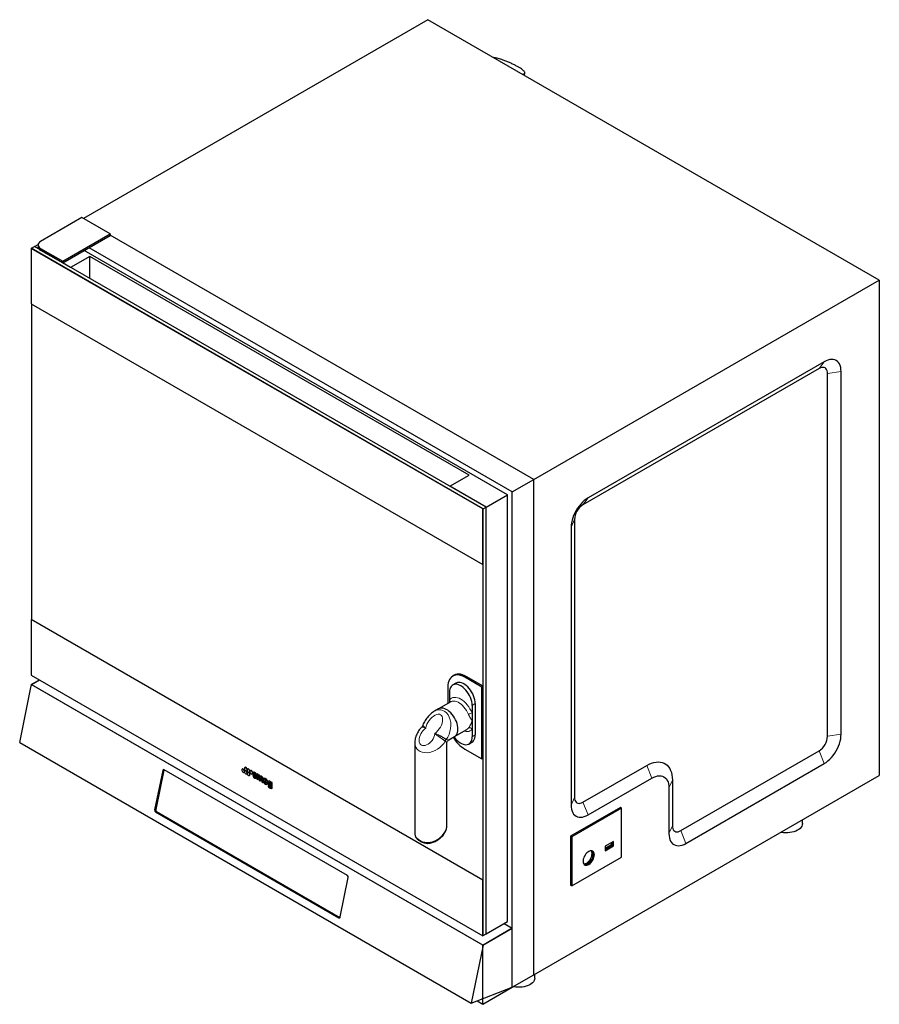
# Model space of a CAD drawing. Header units: millimetres. Extents: x 104 to 2113, y 180 to 2306.
# Tile 2 of 7: x 1039 to 2113, y 180 to 1411. Entities that reach past the tile are written whole.
import ezdxf

# ---------------------------------------------------------------- set-up
doc = ezdxf.new("R2010")
doc.units = ezdxf.units.MM

msp = doc.modelspace()

# ---------------------------------------------------------------- linework, layer by layer
at = {"color": 7, "linetype": 'Continuous'}
for p, q in [((1549.09, 1411.22), (1118.81, 1162.83)), ((2113.36, 1085.48), (1549.09, 1411.22)), ((1669.96, 1341.45), (1670.57, 1344.45)), ((1117.05, 1163.85), (1065.43, 1134.05)), ((1152.4, 1143.44), (1117.05, 1163.85)), ((1093, 1109.15), (1152.4, 1143.44)), ((1093, 1107.11), (1152.4, 1141.4)), ((1152.4, 1143.44), (1152.4, 1141.4)), ((1681.67, 836.27), (1152.4, 1141.81)), ((1053.76, 1125.28), (1054.11, 1125.48)), ((1618.03, 799.53), (1053.76, 1125.28)), ((1053.76, 1125.28), (1053.76, 1055.87)), ((1054.11, 1125.48), (1057.65, 1127.52)), ((1618.38, 799.73), (1054.11, 1125.48)), ((1057.65, 1127.52), (1062.26, 1130.18)), ((1621.92, 801.78), (1057.65, 1127.52)), ((1102.9, 1101.4), (1057.65, 1127.52)), ((1062.21, 1129.56), (1062.21, 1127.52)), ((1065.43, 1125.07), (1093, 1109.15)), ((1065.43, 1123.03), (1093, 1107.11)), ((1648.79, 817.29), (1119.87, 1122.62)), ((1654.8, 820.76), (1125.88, 1126.09)), ((1093, 1109.15), (1093, 1107.11)), ((1126.95, 1115.28), (1102.9, 1101.4)), ((1600.71, 841.78), (1126.95, 1115.28)), ((1126.95, 1087.52), (1126.95, 1115.28)), ((1681.67, 836.27), (2113.36, 1085.48)), ((2113.36, 1085.48), (2113.36, 466.21)), ((1053.76, 1055.87), (1618.03, 730.12)), ((1054.11, 1055.67), (1054.11, 661.36)), ((2038.05, 975.05), (1743.05, 804.74)), ((2044.42, 983.62), (1749.41, 813.32)), ((2048.66, 515.41), (2048.66, 968.92)), ((2065.63, 517.86), (2065.63, 971.37)), ((1576.67, 827.9), (1600.71, 841.78)), ((1621.92, 801.78), (1576.67, 827.9)), ((1654.8, 820.76), (1681.67, 836.27)), ((1681.67, 217), (1681.67, 836.27)), ((1621.92, 801.78), (1648.79, 817.29)), ((1648.79, 283.76), (1648.79, 817.29)), ((1654.8, 201.49), (1654.8, 820.76)), ((1618.38, 799.73), (1621.92, 801.78)), ((1621.92, 268.25), (1621.92, 801.78)), ((1618.03, 799.53), (1618.38, 799.73)), ((1618.03, 730.12), (1618.03, 799.53)), ((1618.38, 730.33), (1618.38, 799.73)), ((1618.38, 266.21), (1618.38, 799.73)), ((1728.2, 776.58), (1728.2, 429.22)), ((1732.44, 786.37), (1732.44, 439.02)), ((1618.03, 730.12), (1618.38, 730.33)), ((1053.76, 661.16), (1054.11, 661.36)), ((1053.76, 661.16), (1053.76, 591.75)), ((1618.03, 335.41), (1053.76, 661.16)), ((1618.38, 335.61), (1054.11, 661.36)), ((1053.76, 591.75), (1618.03, 266)), ((1582.17, 591.61), (1580.4, 590.59)), ((1053.76, 579.91), (1064.01, 585.83)), ((1618.03, 254.16), (1053.76, 579.91)), ((1053.76, 579.91), (1053.76, 578.28)), ((1054.14, 580.13), (1064.01, 585.83)), ((1054.14, 580.13), (1618.41, 254.38)), ((1584.31, 581.75), (1580.42, 579.5)), ((1616.62, 576.86), (1595.4, 589.11)), ((1618.38, 577.88), (1597.17, 590.13)), ((1039.26, 507.44), (1053.76, 578.28)), ((1574.19, 576.86), (1574.19, 556.31)), ((1576.28, 570.34), (1576.28, 560.82)), ((1616.62, 576.86), (1618.38, 577.88)), ((1616.62, 487.04), (1616.62, 576.86)), ((1618.38, 488.06), (1618.38, 577.88)), ((1577.94, 558.48), (1562.74, 549.7)), ((1576.28, 560.82), (1576.28, 557.51)), ((1604.56, 554.02), (1604.56, 544.5)), ((1608.45, 556.26), (1608.45, 517.07)), ((1562.74, 549.7), (1557.37, 546.6)), ((1604.56, 544.5), (1604.56, 534.42)), ((1604.56, 534.42), (1604.56, 524.34)), ((1582.74, 515.06), (1597.94, 523.83)), ((1604.56, 524.34), (1604.56, 514.82)), ((1039.26, 507.44), (1603.54, 181.7)), ((1532.94, 507.09), (1532.94, 394.51)), ((1572.94, 403.42), (1572.94, 506.51)), ((1575.44, 510.84), (1582.74, 515.06)), ((1600.42, 505.67), (1604.31, 507.91)), ((1595.4, 499.29), (1616.62, 487.04)), ((1865.38, 397.36), (2038.05, 497.04)), ((1616.62, 487.04), (1618.38, 488.06)), ((1871.74, 381.44), (2044.42, 481.12)), ((1217.93, 472.57), (1207.86, 423.38)), ((1219.29, 472.94), (1209.23, 423.75)), ((1448.81, 341.29), (1219.71, 473.54)), ((1317.47, 474.49), (1317.12, 474.29)), ((1319.49, 470.18), (1319.85, 470.38)), ((1320.85, 476.44), (1320.5, 476.24)), ((1320.85, 472.54), (1320.5, 472.34)), ((1321.16, 472.65), (1320.85, 472.54)), ((1322.87, 472.13), (1323.22, 472.33)), ((1322.87, 468.23), (1323.22, 468.43)), ((1324.23, 474.49), (1323.87, 474.29)), ((1324.23, 470.59), (1323.87, 470.39)), ((1324.53, 470.7), (1324.23, 470.59)), ((1326.25, 470.18), (1326.6, 470.38)), ((1327.6, 472.54), (1327.25, 472.34)), ((1329.63, 468.23), (1329.98, 468.43)), ((1331.41, 470.37), (1330.97, 470.11)), ((1335.46, 468.05), (1335.46, 462.1)), ((1335.84, 468.32), (1335.49, 468.11)), ((1336.73, 467.43), (1335.56, 468.11)), ((1337.09, 467.63), (1335.92, 468.31)), ((1743.05, 432.89), (1822.95, 479.02)), ((1326.25, 466.28), (1326.6, 466.48)), ((1330.96, 466.9), (1330.61, 466.69)), ((1331.7, 466.09), (1330.68, 466.68)), ((1332.06, 466.3), (1331.03, 466.89)), ((1333.88, 467.32), (1334.9, 466.72)), ((1334.62, 463.04), (1335.06, 463.3)), ((1334.97, 466.72), (1335.33, 466.92)), ((1335.56, 461.93), (1336.73, 461.25)), ((1336.8, 461.24), (1337.16, 461.45)), ((1336.83, 461.31), (1336.83, 465.07)), ((1337.19, 461.51), (1337.19, 465.27)), ((1338.67, 464.01), (1338.67, 460.25)), ((1338.77, 460.07), (1339.94, 459.4)), ((1340.01, 459.39), (1340.37, 459.59)), ((1340.04, 459.45), (1340.04, 463.22)), ((1340.48, 465.22), (1340.13, 465.02)), ((1340.4, 459.66), (1340.4, 463.42)), ((1341.88, 462.15), (1341.88, 458.39)), ((1341.98, 458.22), (1343.16, 457.54)), ((1343.23, 457.54), (1343.58, 457.74)), ((1343.26, 457.6), (1343.26, 461.72)), ((1343.61, 457.8), (1343.61, 461.92)), ((1344.88, 462.5), (1344.44, 462.25)), ((1345.4, 458.81), (1348.72, 456.89)), ((1345.56, 460.12), (1346.92, 459.34)), ((1345.91, 460.33), (1347.15, 459.61)), ((1347.52, 457.24), (1347.17, 457.04)), ((1348.5, 456.3), (1347.24, 457.03)), ((1348.86, 456.51), (1347.59, 457.24)), ((1347.96, 455.4), (1348.4, 455.65)), ((1348.79, 456.88), (1349.15, 457.08)), ((1350.38, 459.37), (1349.94, 459.12)), ((1353.5, 458.12), (1353.15, 457.91)), ((1354.32, 457.27), (1353.22, 457.91)), ((1354.67, 457.47), (1353.57, 458.11)), ((1354.42, 450.87), (1354.42, 457.1)), ((1354.77, 451.07), (1354.77, 457.3)), ((1681.67, 217), (2113.36, 466.21)), ((1749.41, 416.97), (1829.31, 463.1)), ((1854.77, 460.64), (1854.77, 403.48)), ((1349.92, 453.84), (1349.56, 453.64)), ((1350.74, 452.99), (1349.63, 453.63)), ((1351.1, 453.19), (1349.99, 453.83)), ((1353.12, 452.28), (1353.12, 451.62)), ((1353.94, 449.98), (1354.38, 450.24)), ((1850.53, 450.85), (1850.53, 393.69)), ((1208.91, 420.78), (1438.01, 288.52)), ((1210.28, 421.14), (1439.38, 288.88)), ((1789.86, 426.44), (1727.63, 390.51)), ((1791.27, 425.62), (1729.05, 389.7)), ((1791.27, 425.62), (1789.86, 426.44)), ((1791.27, 364.38), (1791.27, 425.62)), ((2017.39, 406.2), (2017.39, 410.81)), ((1729.05, 389.7), (1727.63, 390.51)), ((1727.63, 390.51), (1727.63, 329.27)), ((1729.05, 389.7), (1729.05, 328.46)), ((1781.37, 383.98), (1770.77, 377.85)), ((1778.54, 379.89), (1778.54, 382.34)), ((1779.96, 379.08), (1779.96, 383.16)), ((1781.37, 378.26), (1781.37, 383.98)), ((1770.77, 375.4), (1778.54, 379.89)), ((1770.77, 373.77), (1779.96, 379.08)), ((1770.77, 372.14), (1781.37, 378.26)), ((1770.77, 377.85), (1770.77, 372.14)), ((1778.54, 379.89), (1779.96, 379.08)), ((1779.96, 379.08), (1781.37, 378.26)), ((1729.05, 328.46), (1791.27, 364.38)), ((1439.79, 289.49), (1449.86, 338.68)), ((1618.03, 335.41), (1618.38, 335.61)), ((1618.03, 266), (1618.03, 335.41)), ((1618.38, 266.21), (1618.38, 335.61)), ((1729.05, 328.46), (1727.63, 329.27)), ((1439.38, 288.88), (1439.51, 288.82)), ((1621.92, 268.25), (1648.79, 283.76)), ((1618.03, 254.16), (1654.8, 275.39)), ((1654.8, 275.39), (1618.41, 254.38)), ((1644.55, 281.31), (1654.8, 275.39)), ((1654.8, 201.49), (1654.8, 275.39)), ((1618.03, 266), (1618.38, 266.21)), ((1618.38, 266.21), (1621.92, 268.25)), ((1618.41, 254.38), (1603.54, 181.7)), ((1618.03, 180.27), (1618.03, 254.16)), ((1654.8, 201.49), (1681.67, 217)), ((1682.93, 213.12), (1682.93, 217.73)), ((1603.54, 181.7), (1654.8, 201.49)), ((1618.03, 180.27), (1654.8, 201.49)), ((1610.73, 184.48), (1618.03, 180.27))]:
    msp.add_line(p, q, dxfattribs=at)
at = {"color": 8, "linetype": 'Continuous', "lineweight": 18}
for p, q in [((1065.43, 1125.07), (1065.43, 1123.03)), ((2044.42, 983.62), (2038.05, 975.05)), ((2065.63, 971.37), (2048.66, 968.92)), ((1749.41, 813.32), (1743.05, 804.74)), ((1732.44, 786.37), (1728.2, 776.58)), ((1595.4, 589.11), (1597.17, 590.13)), ((1604.56, 554.02), (1608.45, 556.26)), ((1604.56, 514.82), (1608.45, 517.07)), ((2065.63, 517.86), (2048.66, 515.41)), ((2044.42, 481.12), (2038.05, 497.04)), ((1219.29, 472.94), (1217.93, 472.57)), ((1332.09, 467.86), (1332.45, 468.07)), ((1335.56, 468.11), (1335.92, 468.31)), ((1822.95, 479.02), (1829.31, 463.1)), ((1330.68, 466.68), (1331.03, 466.89)), ((1331.7, 466.09), (1332.06, 466.3)), ((1331.8, 465.93), (1332.16, 466.13)), ((1332.68, 467.24), (1333.03, 467.44)), ((1333.35, 466.75), (1333.7, 466.95)), ((1334.56, 465.69), (1334.91, 465.9)), ((1335, 466.79), (1335.36, 467)), ((1335.07, 464.76), (1335.42, 464.96)), ((1336.73, 467.43), (1337.09, 467.63)), ((1336.81, 467.34), (1337.17, 467.54)), ((1336.83, 465.07), (1337.19, 465.27)), ((1336.83, 461.31), (1337.19, 461.51)), ((1337.24, 467), (1337.6, 467.2)), ((1339.63, 465.16), (1339.99, 465.37)), ((1340.04, 463.22), (1340.4, 463.42)), ((1340.04, 459.45), (1340.4, 459.66)), ((1343.26, 461.72), (1343.61, 461.92)), ((1343.26, 457.6), (1343.61, 457.8)), ((1345.17, 458.55), (1345.5, 458.74)), ((1345.35, 460.69), (1345.71, 460.9)), ((1345.56, 460.12), (1345.91, 460.33)), ((1346.92, 459.34), (1347.17, 459.48)), ((1347.24, 457.03), (1347.59, 457.24)), ((1348.5, 456.3), (1348.86, 456.51)), ((1348.59, 456.09), (1348.95, 456.29)), ((1348.82, 456.93), (1349.18, 457.13)), ((1352.77, 458.03), (1353.13, 458.23)), ((1353.22, 457.91), (1353.57, 458.11)), ((1354.32, 457.27), (1354.67, 457.47)), ((1354.42, 457.1), (1354.77, 457.3)), ((1854.77, 460.64), (1850.53, 450.85)), ((1349.63, 453.63), (1349.99, 453.83)), ((1350.74, 452.99), (1351.1, 453.19)), ((1350.84, 452.85), (1351.19, 453.05)), ((1354.42, 450.87), (1354.77, 451.07)), ((1732.44, 439.02), (1728.2, 429.22)), ((1743.05, 432.89), (1749.41, 416.97)), ((1209.23, 423.75), (1207.86, 423.38)), ((1210.28, 421.14), (1208.91, 420.78)), ((1854.77, 403.48), (1850.53, 393.69)), ((1871.74, 381.44), (1865.38, 397.36)), ((1439.38, 288.88), (1438.01, 288.52))]:
    msp.add_line(p, q, dxfattribs=at)
at = {"color": 7, "linetype": 'Continuous', "flags": 128}
for points in [[(1065.43, 1134.05), (1064.06, 1133.09), (1063.04, 1131.99), (1062.42, 1130.8), (1062.21, 1129.56), (1062.42, 1128.32), (1063.04, 1127.13), (1064.06, 1126.04), (1065.43, 1125.07)], [(2065.63, 971.37), (2065.5, 974.04), (2065.1, 976.51), (2064.44, 978.77), (2063.53, 980.79), (2062.38, 982.53), (2061, 983.97), (2059.42, 985.1), (2057.64, 985.91), (2055.7, 986.38), (2053.62, 986.51), (2051.42, 986.29), (2049.14, 985.73), (2046.79, 984.84), (2044.42, 983.62)], [(2048.66, 968.92), (2048.53, 970.76), (2048.14, 972.41), (2047.5, 973.81), (2046.63, 974.95), (2045.55, 975.79), (2044.29, 976.31), (2042.87, 976.49), (2041.33, 976.34), (2039.71, 975.85), (2038.05, 975.05)], [(1749.41, 813.32), (1747.04, 811.79), (1744.69, 809.98), (1742.4, 807.9), (1740.21, 805.58), (1738.13, 803.05), (1736.19, 800.34), (1734.41, 797.48), (1732.83, 794.52), (1731.45, 791.49), (1730.3, 788.42), (1729.39, 785.35), (1728.73, 782.33), (1728.33, 779.39), (1728.2, 776.58)], [(1595.4, 589.11), (1593.03, 590.32), (1590.68, 591.22), (1588.4, 591.78), (1586.2, 591.99), (1584.12, 591.87), (1582.18, 591.4), (1580.4, 590.59), (1578.82, 589.46), (1577.44, 588.01), (1576.29, 586.27), (1575.38, 584.26), (1574.72, 582), (1574.32, 579.52), (1574.19, 576.86)], [(1597.17, 590.13), (1594.8, 591.34), (1592.45, 592.24), (1590.16, 592.8), (1587.97, 593.01), (1585.89, 592.89), (1583.94, 592.42), (1582.17, 591.61)], [(1604.56, 554.02), (1604.43, 556.32), (1604.04, 558.73), (1603.39, 561.2), (1602.5, 563.69), (1601.39, 566.15), (1600.07, 568.54), (1598.57, 570.81), (1596.92, 572.92), (1595.15, 574.83), (1593.3, 576.51), (1591.38, 577.92), (1589.45, 579.03), (1587.54, 579.83), (1585.68, 580.3), (1583.91, 580.44), (1582.26, 580.23), (1580.77, 579.69), (1579.45, 578.82), (1578.33, 577.64), (1577.45, 576.18), (1576.8, 574.45), (1576.41, 572.49), (1576.28, 570.34)], [(1608.45, 556.26), (1608.32, 558.56), (1607.92, 560.97), (1607.28, 563.44), (1606.39, 565.94), (1605.28, 568.4), (1603.96, 570.79), (1602.46, 573.06), (1600.81, 575.17), (1599.04, 577.08), (1597.18, 578.75), (1595.27, 580.16), (1593.34, 581.28), (1591.43, 582.08), (1589.57, 582.55), (1587.8, 582.68), (1586.15, 582.48), (1584.65, 581.93), (1584.31, 581.75)], [(1586.88, 524.21), (1586.76, 526.46), (1586.38, 528.82), (1585.76, 531.24), (1584.91, 533.68), (1583.84, 536.09), (1582.57, 538.44), (1581.13, 540.68), (1579.54, 542.78), (1577.82, 544.68), (1576.02, 546.37), (1574.16, 547.81), (1572.27, 548.97), (1570.39, 549.84), (1568.55, 550.4), (1566.79, 550.63), (1565.13, 550.54), (1563.61, 550.12), (1562.74, 549.7)], [(1586.88, 524.21), (1586.76, 526.46), (1586.38, 528.82), (1585.76, 531.24), (1584.91, 533.68), (1583.84, 536.09), (1582.57, 538.44), (1581.13, 540.68), (1579.54, 542.78), (1577.82, 544.68), (1576.02, 546.37), (1574.16, 547.81), (1572.27, 548.97), (1570.39, 549.84), (1568.55, 550.4), (1566.79, 550.63), (1565.13, 550.54), (1563.61, 550.12), (1562.74, 549.7)], [(1582.74, 515.06), (1583.84, 515.85), (1584.91, 517.03), (1585.76, 518.49), (1586.38, 520.19), (1586.76, 522.11), (1586.88, 524.21)], [(1582.74, 515.06), (1583.84, 515.85), (1584.91, 517.03), (1585.76, 518.49), (1586.38, 520.19), (1586.76, 522.11), (1586.88, 524.21)], [(1604.31, 507.91), (1605.28, 508.59), (1606.39, 509.77), (1607.28, 511.24), (1607.92, 512.96), (1608.32, 514.92), (1608.45, 517.07)], [(2044.42, 481.12), (2046.79, 482.65), (2049.14, 484.46), (2051.42, 486.54), (2053.62, 488.86), (2055.7, 491.39), (2057.64, 494.1), (2059.42, 496.96), (2061, 499.92), (2062.38, 502.95), (2063.53, 506.02), (2064.44, 509.09), (2065.1, 512.11), (2065.5, 515.04), (2065.63, 517.86)], [(1582.05, 514.66), (1582.26, 514.35), (1583.91, 512.24), (1585.68, 510.33), (1587.54, 508.66), (1589.45, 507.25), (1591.38, 506.14), (1593.3, 505.34), (1595.15, 504.87), (1596.92, 504.73), (1598.57, 504.94), (1600.07, 505.48), (1601.39, 506.35), (1602.5, 507.53), (1603.39, 508.99), (1604.04, 510.72), (1604.43, 512.68), (1604.56, 514.82)], [(1822.95, 479.02), (1825.89, 480.56), (1828.8, 481.77), (1831.66, 482.64), (1834.45, 483.17), (1837.13, 483.35), (1839.7, 483.18), (1842.13, 482.67), (1844.39, 481.8), (1846.47, 480.6), (1848.34, 479.08), (1850, 477.23), (1851.43, 475.1), (1852.62, 472.68), (1853.56, 470), (1854.23, 467.08), (1854.63, 463.95), (1854.77, 460.64)], [(1319.98, 471.26), (1319.86, 472.08), (1319.49, 472.92), (1318.95, 473.65), (1318.31, 474.17), (1317.66, 474.39), (1317.12, 474.29), (1316.75, 473.87), (1316.63, 473.2), (1316.75, 472.39), (1317.12, 471.55), (1317.66, 470.81), (1318.31, 470.29), (1318.95, 470.07), (1319.49, 470.18), (1319.86, 470.59), (1319.98, 471.26)], [(1320.25, 472.12), (1320.21, 472.28), (1319.85, 473.12), (1319.3, 473.86), (1318.66, 474.38), (1318.02, 474.6), (1317.47, 474.49)], [(1319.85, 470.38), (1319.85, 470.38), (1320.09, 470.59)], [(1323.36, 473.21), (1323.23, 474.03), (1322.87, 474.87), (1322.33, 475.6), (1321.68, 476.12), (1321.04, 476.35), (1320.5, 476.24), (1320.13, 475.82), (1320, 475.15), (1320.13, 474.34), (1320.5, 473.5), (1321.04, 472.76), (1321.68, 472.24), (1322.33, 472.02), (1322.87, 472.13), (1323.23, 472.55), (1323.36, 473.21)], [(1323.36, 469.31), (1323.23, 470.13), (1322.87, 470.97), (1322.33, 471.7), (1321.68, 472.22), (1321.04, 472.44), (1320.5, 472.34), (1320.13, 471.92), (1320, 471.25), (1320.13, 470.44), (1320.5, 469.6), (1321.04, 468.86), (1321.68, 468.34), (1322.33, 468.12), (1322.87, 468.23), (1323.23, 468.64), (1323.36, 469.31)], [(1323.63, 474.08), (1323.59, 474.23), (1323.22, 475.07), (1322.68, 475.81), (1322.04, 476.33), (1321.39, 476.55), (1320.85, 476.44)], [(1323.22, 472.33), (1323.22, 472.33), (1323.47, 472.54)], [(1323.22, 468.43), (1323.22, 468.43), (1323.47, 468.64)], [(1326.74, 471.26), (1326.61, 472.08), (1326.25, 472.92), (1325.7, 473.65), (1325.06, 474.17), (1324.42, 474.4), (1323.87, 474.29), (1323.51, 473.87), (1323.38, 473.2), (1323.51, 472.39), (1323.87, 471.55), (1324.42, 470.81), (1325.06, 470.29), (1325.7, 470.07), (1326.25, 470.18), (1326.61, 470.6), (1326.74, 471.26)], [(1326.74, 467.36), (1326.61, 468.18), (1326.25, 469.02), (1325.7, 469.75), (1325.06, 470.27), (1324.42, 470.49), (1323.87, 470.39), (1323.51, 469.97), (1323.38, 469.3), (1323.51, 468.49), (1323.87, 467.65), (1324.42, 466.91), (1325.06, 466.39), (1325.7, 466.17), (1326.25, 466.28), (1326.61, 466.7), (1326.74, 467.36)], [(1327.01, 472.12), (1326.97, 472.28), (1326.6, 473.12), (1326.06, 473.86), (1325.41, 474.38), (1324.77, 474.6), (1324.23, 474.49)], [(1326.6, 470.38), (1326.6, 470.38), (1326.84, 470.6)], [(1330.12, 469.31), (1329.99, 470.13), (1329.63, 470.97), (1329.08, 471.7), (1328.44, 472.22), (1327.8, 472.45), (1327.25, 472.34), (1326.89, 471.92), (1326.76, 471.25), (1326.89, 470.44), (1327.25, 469.6), (1327.8, 468.86), (1328.44, 468.34), (1329.08, 468.12), (1329.63, 468.23), (1329.99, 468.65), (1330.12, 469.31)], [(1330.47, 469.52), (1330.34, 470.33), (1329.98, 471.17), (1329.43, 471.91), (1328.79, 472.43), (1328.15, 472.65), (1327.6, 472.54)], [(1329.98, 468.43), (1329.98, 468.43), (1330.34, 468.85), (1330.47, 469.52)], [(1326.6, 466.48), (1326.6, 466.48), (1326.97, 466.9), (1327.09, 467.57)], [(1330.68, 466.68), (1330.66, 466.69), (1330.64, 466.7), (1330.62, 466.7), (1330.6, 466.69), (1330.59, 466.68), (1330.58, 466.66), (1330.58, 466.64), (1330.58, 466.62)], [(1334.9, 466.72), (1334.92, 466.71), (1334.94, 466.71), (1334.96, 466.71), (1334.98, 466.72), (1334.99, 466.73), (1335, 466.75), (1335, 466.77), (1335, 466.79)], [(1336.83, 465.07), (1336.9, 465.44), (1337.1, 465.66), (1337.4, 465.72), (1337.75, 465.6), (1338.1, 465.32), (1338.4, 464.91), (1338.6, 464.46), (1338.67, 464.01)], [(1337.19, 465.27), (1337.26, 465.64), (1337.3, 465.72)], [(1340.02, 464.94), (1339.98, 464.92), (1339.93, 464.92), (1339.88, 464.93), (1339.82, 464.95), (1339.77, 464.99), (1339.72, 465.04), (1339.67, 465.1), (1339.63, 465.16)], [(1343.26, 461.72), (1343.17, 462.4), (1342.92, 463.13), (1342.54, 463.81), (1342.05, 464.41), (1341.5, 464.85), (1340.94, 465.09), (1340.43, 465.13), (1340.02, 464.94)], [(1340.04, 463.22), (1340.11, 463.58), (1340.31, 463.81), (1340.61, 463.87), (1340.96, 463.75), (1341.32, 463.46), (1341.61, 463.06), (1341.81, 462.6), (1341.88, 462.15)], [(1340.4, 463.42), (1340.47, 463.79), (1340.51, 463.87)], [(1343.61, 461.92), (1343.52, 462.61), (1343.28, 463.33), (1342.89, 464.02), (1342.4, 464.61), (1341.85, 465.05), (1341.3, 465.3), (1340.79, 465.33), (1340.48, 465.22)], [(1345.17, 458.55), (1345.15, 458.62), (1345.15, 458.69), (1345.16, 458.75), (1345.19, 458.8), (1345.23, 458.83), (1345.28, 458.84), (1345.34, 458.83), (1345.4, 458.81)], [(1346.92, 459.34), (1346.99, 459.31), (1347.05, 459.3), (1347.11, 459.32), (1347.14, 459.36), (1347.17, 459.42), (1347.17, 459.5), (1347.16, 459.58), (1347.13, 459.67)], [(1348.72, 456.89), (1348.74, 456.88), (1348.76, 456.87), (1348.77, 456.87), (1348.79, 456.88), (1348.8, 456.89), (1348.81, 456.9), (1348.82, 456.91), (1348.82, 456.93)], [(1353.14, 457.91), (1353.1, 457.88), (1353.06, 457.87), (1353.02, 457.87), (1352.97, 457.88), (1352.92, 457.9), (1352.87, 457.93), (1352.82, 457.98), (1352.77, 458.03)], [(1829.31, 463.1), (1831.69, 464.31), (1834.03, 465.21), (1836.32, 465.77), (1838.52, 465.98), (1840.6, 465.86), (1842.54, 465.39), (1844.31, 464.58), (1845.9, 463.45), (1847.28, 462), (1848.43, 460.26), (1849.34, 458.25), (1850, 455.99), (1850.39, 453.51), (1850.53, 450.85)], [(1349.63, 453.63), (1349.61, 453.64), (1349.59, 453.64), (1349.58, 453.64), (1349.56, 453.64), (1349.55, 453.62), (1349.54, 453.61), (1349.54, 453.59), (1349.53, 453.56)], [(1732.44, 439.02), (1732.57, 437.18), (1732.96, 435.53), (1733.6, 434.12), (1734.47, 432.99), (1735.55, 432.15), (1736.81, 431.63), (1738.23, 431.45), (1739.77, 431.6), (1741.39, 432.08), (1743.05, 432.89)], [(1728.2, 429.22), (1728.33, 426.55), (1728.73, 424.07), (1729.39, 421.82), (1730.3, 419.8), (1731.45, 418.06), (1732.83, 416.62), (1734.41, 415.48), (1736.19, 414.68), (1738.13, 414.21), (1740.21, 414.08), (1742.4, 414.3), (1744.69, 414.86), (1747.04, 415.75), (1749.41, 416.97)], [(1854.77, 403.48), (1854.9, 401.64), (1855.29, 400), (1855.93, 398.59), (1856.8, 397.45), (1857.88, 396.62), (1859.14, 396.1), (1860.56, 395.91), (1862.1, 396.07), (1863.72, 396.55), (1865.38, 397.36)], [(2017.39, 406.2), (2017.39, 406.01), (2017.17, 404.47), (2016.59, 402.97), (2015.67, 401.52), (2014.43, 400.15), (2012.88, 398.9), (2011.06, 397.77), (2008.99, 396.79), (2006.71, 395.99), (2004.27, 395.36), (2001.7, 394.93), (1999.06, 394.7), (1996.39, 394.67), (1993.74, 394.85), (1991.15, 395.23), (1990.6, 395.34)], [(1850.53, 393.69), (1850.66, 391.02), (1851.06, 388.54), (1851.72, 386.28), (1852.63, 384.27), (1853.78, 382.53), (1855.16, 381.09), (1856.74, 379.95), (1858.51, 379.15), (1860.45, 378.68), (1862.54, 378.55), (1864.73, 378.77), (1867.02, 379.33), (1869.37, 380.22), (1871.74, 381.44)], [(1757.33, 367.24), (1757.2, 368.71), (1756.82, 369.98), (1756.21, 371.01), (1755.38, 371.75), (1754.36, 372.18), (1753.2, 372.28), (1751.93, 372.06), (1750.6, 371.51), (1749.25, 370.66), (1747.95, 369.54), (1746.72, 368.19), (1745.63, 366.66), (1744.7, 365), (1743.97, 363.27), (1743.48, 361.54), (1743.22, 359.87), (1743.22, 358.32), (1743.48, 356.94), (1743.97, 355.79), (1744.7, 354.9), (1745.63, 354.31), (1746.72, 354.05), (1747.95, 354.11), (1749.25, 354.5), (1750.6, 355.2), (1751.93, 356.19), (1753.2, 357.43), (1754.36, 358.88), (1755.38, 360.48), (1756.21, 362.18), (1756.82, 363.91), (1757.2, 365.62), (1757.33, 367.24)], [(1754.5, 372.14), (1755.13, 371.35), (1755.63, 370.19), (1755.88, 368.81), (1755.88, 367.26), (1755.63, 365.59), (1755.13, 363.86), (1754.4, 362.14), (1753.48, 360.48), (1752.38, 358.94), (1751.16, 357.59), (1749.85, 356.47), (1748.51, 355.62), (1747.18, 355.08), (1745.91, 354.85), (1744.74, 354.96), (1744.6, 354.99)], [(1744.05, 355.67), (1745.12, 355.74), (1746.43, 356.13), (1747.77, 356.83), (1749.1, 357.82), (1750.37, 359.06), (1751.53, 360.51), (1752.55, 362.11), (1753.38, 363.81), (1754, 365.55), (1754.37, 367.25), (1754.5, 368.87)], [(1744.6, 354.99), (1745.31, 354.86), (1746.53, 354.92), (1747.84, 355.31), (1749.18, 356.01), (1750.51, 357), (1751.78, 358.24), (1752.95, 359.69), (1753.96, 361.29), (1754.79, 362.99), (1755.41, 364.73), (1755.79, 366.44), (1755.92, 368.06)], [(1682.93, 213.12), (1682.93, 212.93), (1682.71, 211.39), (1682.13, 209.89), (1681.21, 208.44), (1679.97, 207.07), (1678.42, 205.82), (1676.59, 204.69), (1674.52, 203.71), (1672.25, 202.91), (1669.81, 202.28), (1667.24, 201.85), (1664.6, 201.62), (1661.93, 201.59), (1659.28, 201.77), (1656.69, 202.15), (1656.14, 202.26)]]:
    msp.add_lwpolyline(points, dxfattribs=at)
at = {"color": 8, "linetype": 'Continuous', "lineweight": 18, "flags": 128}
for points in [[(1576.28, 560.82), (1577.5, 562.11), (1578.93, 563.08), (1580.54, 563.72), (1582.32, 564.01), (1584.23, 563.97), (1586.23, 563.57), (1588.31, 562.83), (1590.42, 561.77), (1592.53, 560.4), (1594.6, 558.74), (1596.61, 556.82), (1598.52, 554.67), (1600.29, 552.32), (1601.91, 549.81), (1603.34, 547.19), (1604.56, 544.5)], [(1599.98, 542.78), (1598.86, 545.23), (1597.55, 547.6), (1596.05, 549.85), (1594.41, 551.94), (1592.65, 553.84), (1590.8, 555.5), (1588.9, 556.89), (1586.98, 558), (1585.08, 558.8), (1583.24, 559.27), (1581.47, 559.41), (1579.83, 559.22), (1578.34, 558.69), (1577.94, 558.48)], [(1604.56, 524.34), (1603.34, 523.06), (1601.91, 522.09), (1600.29, 521.45), (1598.52, 521.15), (1596.61, 521.2), (1594.6, 521.6), (1594.25, 521.7)], [(1597.94, 523.83), (1598.86, 524.47), (1599.98, 525.63)], [(1533.53, 390.8), (1534.35, 389.31), (1535.52, 387.89), (1537.02, 386.58), (1538.8, 385.4), (1540.84, 384.37), (1543.11, 383.51), (1545.56, 382.84), (1548.14, 382.36)]]:
    msp.add_lwpolyline(points, dxfattribs=at)
at = {"color": 7, "linetype": 'Continuous'}
for centre, radius, start, end in [((1067.71, 1128.07), 5.53, 185.6948, 245.62534), ((1755.3, 785.42), 22.88, 122.38686, 177.61314), ((1617.58, 535.23), 42.23, 210.07131, 238.33192), ((2025.79, 516.37), 22.88, 302.38686, 357.61314), ((1219.12, 472.51), 1.19, 60.16036, 177.12455), ((1220.97, 472.63), 1.7, 144.83608, 169.58926), ((1319.85, 469.22), 3.9, 14.12158, 45.89789), ((1323.36, 467.37), 3.74, 3.05643, 46.33609), ((1333.09, 469.05), 2.42, 208.74494, 214.89957), ((1335.01, 470.01), 3.62, 216.3116, 229.82963), ((1335.37, 470.21), 3.62, 216.3116, 229.82963), ((1335.52, 468.06), 0.0614, 50.79671, 189.21404), ((1335.87, 468.25), 0.0707, 54.38183, 114.31395), ((1330.99, 466.83), 0.0701, 54.12645, 114.5631), ((1335.96, 470.94), 5.86, 214.09815, 236.60608), ((1331.59, 465.91), 0.217, 4.10802, 57.28815), ((1331.94, 466.11), 0.217, 4.10802, 57.28815), ((1336.74, 472.1), 6.34, 230.05986, 237.56605), ((1329.58, 461.12), 5.85, 45.82642, 57.45124), ((1337.1, 472.3), 6.34, 230.05986, 237.56605), ((1330.25, 461.97), 5.7, 40.84995, 57.05714), ((1333.06, 464.68), 0.881, 2.91321, 46.39646), ((1330.6, 462.17), 5.7, 40.84995, 57.05714), ((1334, 467.5), 0.217, 184.48183, 237.265), ((1332.74, 464.1), 2.42, 15.79208, 41.2525), ((1333.09, 464.3), 2.42, 15.79208, 41.2525), ((1335.28, 466.98), 0.0746, 306.57152, 11.09989), ((1335.68, 462.11), 0.216, 182.60548, 237.39452), ((1336.62, 467.25), 0.21, 24.29259, 57.6516), ((1336.77, 461.3), 0.0614, 230.79671, 9.21404), ((1337.3, 467.5), 0.51, 198.98361, 264.24022), ((1336.97, 467.45), 0.21, 24.29259, 57.6516), ((1337.12, 461.5), 0.0707, 305.69804, 5.62038), ((1337.65, 467.71), 0.51, 198.98361, 264.24022), ((1336.98, 464.18), 2.83, 20.39495, 84.65996), ((1337.33, 464.38), 2.83, 20.39495, 84.65996), ((1338.89, 460.26), 0.216, 182.60548, 237.39452), ((1339.98, 459.44), 0.0614, 230.79671, 9.21404), ((1340.35, 465.51), 0.395, 201.29564, 262.33705), ((1340.33, 459.65), 0.0707, 305.69804, 5.62038), ((1342.1, 458.4), 0.216, 182.60548, 237.39452), ((1343.19, 457.59), 0.0614, 230.79671, 9.21404), ((1343.54, 457.8), 0.0707, 305.69804, 5.62038), ((1345.77, 460.52), 0.447, 157.33606, 242.29499), ((1346.12, 460.72), 0.447, 157.33606, 242.29499), ((1347.2, 456.98), 0.063, 51.40856, 134.25949), ((1347.55, 457.18), 0.0678, 52.96438, 115.72517), ((1348.41, 456.14), 0.194, 346.38527, 59.90167), ((1348.76, 456.34), 0.194, 346.38527, 59.90167), ((1349.11, 457.14), 0.0635, 303.55543, 358.20745), ((1353.41, 458.42), 0.34, 213.58427, 273.59854), ((1353.18, 457.86), 0.0653, 52.4307, 126.98796), ((1353.53, 458.06), 0.0687, 53.45553, 115.23402), ((1354.2, 457.09), 0.216, 2.60548, 57.39452), ((1354.56, 457.29), 0.216, 2.60548, 57.39452), ((1349.95, 453.78), 0.07, 54.05794, 114.6316), ((1350.62, 452.81), 0.22, 10.52978, 57.0677), ((1350.98, 453.01), 0.22, 10.52978, 57.0677), ((1352.65, 452.29), 0.471, 359.33864, 76.75745), ((1210.35, 422.87), 2.54, 168.36931, 235.46576), ((1211.72, 423.24), 2.54, 168.36931, 235.46576), ((1748.37, 369.14), 6.14, 357.54835, 30.81707), ((1750.52, 368.47), 5.42, 355.59522, 42.6215), ((1447.37, 339.19), 2.54, 348.36931, 55.46576), ((1438.6, 289.55), 1.19, 240.16036, 357.12455)]:
    msp.add_arc(centre, radius, start, end, dxfattribs=at)
at = {"color": 8, "linetype": 'Continuous', "lineweight": 18}
for centre, radius, start, end in [((1573.93, 558.78), 3.11, 343.23655, 41.07881), ((1607.43, 529.84), 14.94, 101.08157, 119.93022), ((1601.49, 522.22), 3.74, 34.73349, 113.86462), ((1575.96, 507.53), 5.39, 135.73757, 160.66193), ((1576.14, 507.55), 5.34, 137.06148, 162.93852)]:
    msp.add_arc(centre, radius, start, end, dxfattribs=at)
for centre, major_axis, ratio, start_param, end_param in [((1557, 529.44), (8.28, 12.71), 0.5377241, 4.128535, 8.4961747), ((1561.66, 525.98), (4.76, 22.28), 0.6991461, 4.1445603, 6.8494828), ((1548.29, 515.6), (7.34, 11.06), 0.6143591, 0.995841, 5.3634806), ((1552.94, 512.14), (18.26, 11.39), 0.7169406, 2.7181268, 5.4036317), ((1552.94, 520.95), (19.95, -14.6), 0.0945221, 0.0690535, 0.5091961), ((1552.94, 520.95), (22.62, -9.98), 0.0943853, 5.7740103, 6.2142343)]:
    msp.add_ellipse(centre, major_axis=major_axis, ratio=ratio, start_param=start_param, end_param=end_param, dxfattribs=at)
at = {"color": 7, "linetype": 'Continuous'}
for centre, major_axis, ratio, start_param, end_param in [((1332.79, 467.95), (-1.92, 2.08), 0.5367698, 3.7340028, 7.4230984), ((1333.14, 468.15), (-1.92, 2.08), 0.5367698, 3.7340028, 6.1707557), ((1332.79, 468.03), (0.891, -0.86), 0.507782, 0.4915278, 4.3957149), ((1333.14, 468.23), (0.891, -0.86), 0.507782, 3.3173521, 4.3957149), ((1332.87, 465.42), (-1.93, 2.25), 0.5495129, 0.6286922, 4.0041115), ((1332.87, 465.34), (-0.923, 0.999), 0.5359469, 0.5575764, 3.6673349), ((1333.22, 465.54), (-0.923, 0.999), 0.5359469, 0.5575764, 2.7423777), ((1333.22, 465.62), (-1.93, 2.25), 0.5495129, 3.0453689, 3.491534), ((1333.22, 465.62), (-1.93, 2.25), 0.5495129, 3.9323227, 4.0041115), ((1346.24, 458.85), (-1.68, 3.47), 0.5733259, 3.8796316, 9.8513968), ((1346.6, 459.05), (-1.68, 3.47), 0.5733259, 3.8796316, 6.3234604), ((1346.24, 458.85), (-0.58, 2.04), 0.5260775, 1.5662515, 3.4850965), ((1346.24, 458.85), (-0.58, 2.04), 0.5260775, 4.9719237, 6.5974883), ((1346.6, 459.05), (-0.58, 2.04), 0.5260775, 1.5662515, 3.092304), ((1346.6, 459.05), (-1.68, 3.47), 0.5733259, 3.1818677, 3.5682115), ((1351.67, 456.03), (-1.64, 3.14), 0.5760714, 5.0754871, 9.1480428), ((1352.02, 456.23), (-1.64, 3.14), 0.5760714, 5.0754871, 6.3048503), ((1352.02, 456.23), (-0.57, 2.09), 0.5192657, 0.3149537, 3.0996749), ((1351.97, 452.28), (2.19, -2.13), 0.510718, 3.6676883, 6.7449536), ((1351.97, 452.28), (1.08, -0.85), 0.4280739, 3.5915626, 6.6081514), ((1352.33, 452.48), (1.08, -0.85), 0.4280739, 3.5915626, 5.7815498), ((1352.33, 452.48), (2.19, -2.13), 0.510718, 6.1520056, 6.7449536), ((1552.94, 398.96), (18.73, 9.78), 0.7166813, 2.783623, 3.0259773), ((1552.94, 398.96), (18.73, 9.78), 0.7166813, 4.1120651, 5.9252157)]:
    msp.add_ellipse(centre, major_axis=major_axis, ratio=ratio, start_param=start_param, end_param=end_param, dxfattribs=at)
msp.add_ellipse((1351.67, 456.03), major_axis=(-0.57, 2.09), ratio=0.5192657, dxfattribs=at)
for points, knots in [([(1666.65, 1343.35), (1667.15, 1343.32), (1668.14, 1343.26), (1669.25, 1343.37), (1670.09, 1343.65), (1670.58, 1344.1), (1670.71, 1344.76), (1670.4, 1345.63), (1669.58, 1346.74), (1668.2, 1348.06), (1666.17, 1349.63), (1663.53, 1351.37), (1660.26, 1353.27), (1656.46, 1355.25), (1652.29, 1357.2), (1647.85, 1359.06), (1643.78, 1360.59), (1640.15, 1361.79), (1637.24, 1362.63), (1634.68, 1363.24), (1632.76, 1363.61), (1631.74, 1363.72), (1631.34, 1363.76)], [0, 0, 0, 0, 0.0352285, 0.0712816, 0.1081554, 0.1490964, 0.1909074, 0.2389847, 0.288095, 0.3441411, 0.4014789, 0.464412, 0.5289678, 0.5955917, 0.6642033, 0.729563, 0.7972581, 0.8447939, 0.8935967, 0.933225, 0.9739129, 1, 1, 1, 1]), ([(1557.3, 546.52), (1556.93, 546.31), (1555.77, 545.66), (1553.92, 544.27), (1551.73, 542.37), (1549.63, 540.17), (1547.66, 537.71), (1545.85, 535.04), (1544.29, 532.2), (1543.26, 530.04), (1542.86, 528.82), (1542.79, 528.61)], [0, 0, 0, 0, 0.0543318, 0.1718177, 0.2956009, 0.4249476, 0.5587591, 0.6956737, 0.834162, 0.9723365, 1, 1, 1, 1]), ([(1541.7, 526.9), (1541.27, 526.47), (1540.15, 525.35), (1538.55, 523.31), (1536.91, 520.83), (1535.51, 518.19), (1534.39, 515.44), (1533.55, 512.62), (1533.09, 509.88), (1532.9, 508.06), (1532.95, 507.2), (1532.95, 507.17)], [0, 0, 0, 0, 0.0822761, 0.2135479, 0.3469772, 0.4815791, 0.6161062, 0.7495069, 0.8808909, 0.9956613, 1, 1, 1, 1]), ([(1542.75, 528.64), (1542.64, 528.37), (1542.39, 527.73), (1541.93, 527.21), (1541.66, 526.92)], [0, 0, 0, 0, 0.42447, 1, 1, 1, 1]), ([(1572.97, 506.59), (1572.96, 506.69), (1572.93, 507.19), (1573.15, 508.07), (1573.64, 509.17), (1574.4, 510.08), (1575.02, 510.63), (1575.39, 510.81), (1575.42, 510.82)], [0, 0, 0, 0, 0.0618968, 0.2896854, 0.5221039, 0.7639158, 0.9795396, 1, 1, 1, 1]), ([(1532.98, 394.77), (1532.97, 394.42), (1532.93, 393.37), (1533.13, 391.91), (1533.47, 390.84), (1533.61, 390.42)], [0, 0, 0, 0, 0.2332675, 0.7003826, 1, 1, 1, 1]), ([(1548.53, 381.48), (1548.55, 381.48), (1549.36, 381.48), (1551.01, 381.67), (1553.46, 382.14), (1555.92, 382.88), (1558.34, 383.87), (1560.69, 385.09), (1562.93, 386.53), (1565.03, 388.17), (1566.95, 389.99), (1568.65, 391.95), (1570.1, 394.04), (1571.27, 396.2), (1572.16, 398.41), (1572.71, 400.62), (1572.96, 402.26), (1572.92, 403.14), (1572.91, 403.31)], [0, 0, 0, 0, 0.0014082, 0.0679765, 0.1353336, 0.2036553, 0.2729244, 0.3430844, 0.4140333, 0.4856232, 0.5576649, 0.6299351, 0.7021561, 0.7739914, 0.8451568, 0.915369, 0.9843658, 1, 1, 1, 1]), ([(1533.53, 390.8), (1533.53, 390.79), (1533.52, 390.68), (1533.53, 390.51), (1533.61, 390.38), (1533.63, 390.34)], [0, 0, 0, 0, 0.0313481, 0.69940393, 1, 1, 1, 1]), ([(1533.62, 390.33), (1533.72, 390.1), (1534.05, 389.36), (1534.83, 388.17), (1536.03, 386.8), (1537.51, 385.55), (1539.25, 384.42), (1541.21, 383.44), (1543.36, 382.62), (1545.65, 381.97), (1547.46, 381.62), (1548.48, 381.48), (1548.69, 381.45)], [0, 0, 0, 0, 0.0502963, 0.1604068, 0.2723976, 0.3869126, 0.5031307, 0.6201353, 0.7371997, 0.8540408, 0.9706188, 1, 1, 1, 1]), ([(1548.53, 381.5), (1548.52, 381.49), (1548.44, 381.46), (1548.32, 381.62), (1548.21, 381.94), (1548.16, 382.23), (1548.14, 382.35), (1548.14, 382.36)], [0, 0, 0, 0, 0.0884777, 0.4283583, 0.7699175, 0.9896874, 1, 1, 1, 1])]:
    msp.add_open_spline(points, degree=3, knots=knots, dxfattribs=at)
at = {"color": 8, "linetype": 'Continuous', "lineweight": 18}
for points, knots in [([(1599.98, 542.78), (1600.16, 542.33), (1600.36, 541.9), (1600.77, 541.07), (1600.98, 540.68), (1601.61, 539.52), (1602.04, 538.79), (1602.86, 537.42), (1603.24, 536.79), (1603.77, 535.87), (1603.94, 535.57), (1604.18, 535.13), (1604.26, 534.99), (1604.41, 534.7), (1604.49, 534.56), (1604.56, 534.42)], [0, 0, 0, 0, 0.125, 0.125, 0.25, 0.25, 0.5, 0.5, 0.75, 0.75, 0.875, 0.875, 0.9375, 0.9375, 1, 1, 1, 1]), ([(1599.98, 525.63), (1600.16, 525.87), (1600.36, 526.14), (1600.77, 526.71), (1600.98, 527.01), (1601.61, 527.98), (1602.04, 528.71), (1602.86, 530.22), (1603.24, 531.01), (1603.77, 532.25), (1603.94, 532.67), (1604.18, 533.32), (1604.26, 533.54), (1604.41, 533.98), (1604.49, 534.19), (1604.56, 534.42)], [0, 0, 0, 0, 0.125, 0.125, 0.25, 0.25, 0.5, 0.5, 0.75, 0.75, 0.875, 0.875, 0.9375, 0.9375, 1, 1, 1, 1]), ([(1546.57, 525.4), (1546.56, 525.4), (1546.09, 525.57), (1544.73, 526.06), (1542.97, 526.69), (1541.82, 527.03), (1541.78, 526.88), (1541.77, 526.83)], [0, 0, 0, 0, 0.0024914, 0.1764984, 0.5225142, 0.8484431, 1, 1, 1, 1]), ([(1542.89, 528.58), (1542.88, 528.59), (1542.83, 528.64), (1543.76, 527.92), (1545.17, 526.73), (1546.21, 525.75), (1546.56, 525.4), (1546.57, 525.4)], [0, 0, 0, 0, 0.1684979, 0.4878838, 0.8271471, 0.9975629, 1, 1, 1, 1]), ([(1570.87, 509.31), (1570.63, 509.5), (1570.32, 509.74), (1569.76, 510.15), (1569.56, 510.3), (1569.12, 510.62), (1568.88, 510.79), (1568.4, 511.14), (1568.14, 511.33), (1567.6, 511.71), (1567.32, 511.91), (1566.45, 512.53), (1565.85, 512.95), (1564.92, 513.62), (1564.6, 513.85), (1563.96, 514.3), (1563.65, 514.52), (1563.01, 514.98), (1562.7, 515.2), (1562.07, 515.66), (1561.76, 515.89), (1560.84, 516.56), (1560.26, 517), (1559.43, 517.66), (1559.15, 517.87), (1558.76, 518.19), (1558.63, 518.3), (1558.38, 518.51), (1558.26, 518.61), (1558.14, 518.72)], [0, 0, 0, 0, 0.125, 0.125, 0.1875, 0.1875, 0.25, 0.25, 0.3125, 0.3125, 0.375, 0.375, 0.5, 0.5, 0.5625, 0.5625, 0.625, 0.625, 0.6875, 0.6875, 0.75, 0.75, 0.875, 0.875, 0.9375, 0.9375, 0.96875, 0.96875, 1, 1, 1, 1]), ([(1572.1, 511.29), (1571.87, 511.5), (1571.56, 511.74), (1571, 512.15), (1570.79, 512.3), (1570.34, 512.61), (1570.11, 512.77), (1569.6, 513.1), (1569.34, 513.27), (1568.78, 513.62), (1568.48, 513.8), (1567.58, 514.35), (1566.94, 514.72), (1565.94, 515.28), (1565.59, 515.47), (1564.91, 515.84), (1564.56, 516.02), (1563.87, 516.38), (1563.52, 516.55), (1562.82, 516.89), (1562.47, 517.06), (1561.43, 517.53), (1560.75, 517.81), (1559.75, 518.19), (1559.42, 518.31), (1558.93, 518.48), (1558.77, 518.53), (1558.45, 518.63), (1558.29, 518.67), (1558.14, 518.72)], [0, 0, 0, 0, 0.125, 0.125, 0.1875, 0.1875, 0.25, 0.25, 0.3125, 0.3125, 0.375, 0.375, 0.5, 0.5, 0.5625, 0.5625, 0.625, 0.625, 0.6875, 0.6875, 0.75, 0.75, 0.875, 0.875, 0.9375, 0.9375, 0.96875, 0.96875, 1, 1, 1, 1])]:
    msp.add_open_spline(points, degree=3, knots=knots, dxfattribs=at)
for points in [[(1571.04, 509.12), (1570.98, 509.18), (1570.92, 509.24), (1570.87, 509.31)], [(1572.1, 511.29), (1572.14, 511.25), (1572.19, 511.22), (1572.23, 511.19)]]:
    msp.add_open_spline(points, degree=3, dxfattribs=at)

doc.saveas('drawing.dxf')
